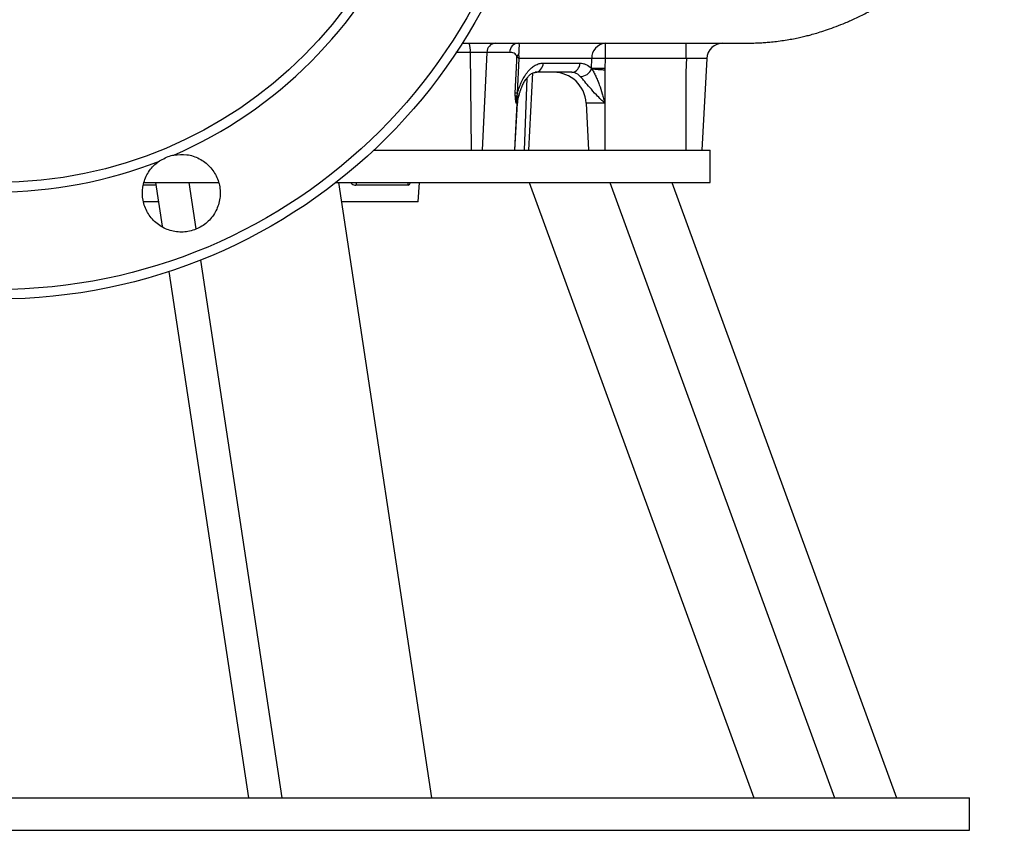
# Model space of a CAD drawing. Header units: millimetres. Extents: x 676 to 1290, y 655 to 2770.
# Tile 3 of 9: x 983 to 1286, y 655 to 906. Entities that reach past the tile are written whole.
import ezdxf

# ---------------------------------------------------------------- set-up
doc = ezdxf.new("R2010")
doc.units = ezdxf.units.MM

msp = doc.modelspace()

# ---------------------------------------------------------------- linework, layer by layer
at = {"color": 7, "linetype": 'Continuous', "lineweight": 25}
for p, q in [((1163.17, 898.49), (1163.17, 893.75)), ((1188.05, 898.49), (1188.05, 893.75)), ((1136.59, 893.75), (1136.09, 883.09)), ((1159.08, 893.75), (1136.59, 893.75)), ((1158.99, 890.66), (1159.08, 893.75)), ((1163.17, 893.75), (1163.08, 890.66)), ((1188.05, 893.75), (1163.17, 893.75)), ((1188.29, 893.96), (1188.05, 889.49)), ((1194.53, 893.75), (1193.05, 865.49)), ((1144.05, 892.33), (1155.37, 892.33)), ((1163.05, 890.16), (1163.05, 880.02)), ((1139.65, 865.49), (1140.9, 889.31)), ((1152.92, 889.49), (1141.59, 889.49)), ((1188.05, 889.49), (1188.05, 865.49)), ((1135.34, 865.49), (1136.1, 880.02)), ((1135.9, 880.02), (1135.67, 880.02)), ((1163.05, 880.02), (1157.29, 880.02)), ((1157.29, 880.02), (1158.05, 865.49)), ((1163.05, 880.02), (1163.05, 865.49)), ((1091.85, 865.49), (1195.55, 865.49)), ((1195.55, 855.49), (1195.55, 865.49)), ((1021.1, 855.49), (1043.84, 855.49)), ((1024.45, 855.49), (1026.49, 841.95)), ((1034.73, 855.49), (1036.9, 841.18)), ((1080.17, 855.49), (1195.55, 855.49)), ((1080.93, 855.49), (1109.63, 665.49)), ((1102.38, 854.65), (1086.28, 854.65)), ((1105.55, 849.49), (1105.87, 855.49)), ((1139.79, 855.49), (1209.08, 665.49)), ((1164.62, 855.49), (1233.91, 665.49)), ((1183.75, 855.49), (1253.05, 665.49)), ((1025.35, 849.49), (1020.85, 849.49)), ((1105.55, 849.49), (1081.83, 849.49)), ((1038.36, 831.52), (1063.43, 665.49)), ((1028.6, 827.98), (1053.15, 665.49)), ((675.55, 665.49), (1090.36, 665.49)), ((1090.36, 665.49), (1275.55, 665.49)), ((1275.55, 655.49), (1275.55, 665.49)), ((675.55, 655.49), (1090.36, 655.49)), ((1090.36, 655.49), (1275.55, 655.49))]:
    msp.add_line(p, q, dxfattribs=at)
at = {"color": 8, "linetype": 'Continuous', "lineweight": 25}
for p, q in [((1121.59, 895.65), (1117.11, 895.65)), ((1121.59, 895.65), (1121.8, 865.49)), ((1126.7, 895.65), (1125.29, 865.49)), ((1139.01, 887.66), (1138.19, 865.49)), ((1135.9, 880.02), (1135.17, 865.49)), ((1136.1, 880.02), (1135.9, 880.02)), ((1024.58, 854.65), (1020.8, 854.65))]:
    msp.add_line(p, q, dxfattribs=at)
at = {"color": 7, "linetype": 'Continuous', "lineweight": 25, "flags": 128}
msp.add_lwpolyline([(1135.45, 883.09), (1135.92, 893.08), (1135.98, 894.31)], dxfattribs=at)
at = {"color": 8, "linetype": 'Continuous', "lineweight": 25, "flags": 128}
for points in [[(1086.42, 855.49), (1086.35, 855.21), (1086.28, 854.65)], [(1102.38, 854.65), (1102.46, 855.21), (1102.54, 855.49)]]:
    msp.add_lwpolyline(points, dxfattribs=at)
at = {"color": 7, "linetype": 'Continuous', "lineweight": 25}
for radius in [170, 167.05, 134]:
    msp.add_circle((975.55, 989.49), radius, dxfattribs=at)
for centre, radius, start, end in [((975.55, 989.49), 136.89, 293.5103, 336.4897), ((1115.95, 896.32), 5.68, 353.2077, 22.4554), ((1129.53, 895.66), 2.83, 93.2432, 180.3194), ((1136.6, 895.6), 2.89, 91.9171, 179.0526), ((1163.63, 893.95), 4.56, 95.875, 182.5232), ((1199.53, 893.49), 5, 90, 177), ((1138.26, 893.47), 2.43, 136.5186, 159.7506), ((1161.12, 832.3), 61.48, 88.0939, 91.9061), ((1141.31, 892.21), 2.74, 275.8748, 2.5233), ((1152.64, 892.21), 2.74, 275.8748, 2.5233), ((1155.55, 891.85), 3.66, 269.5358, 340.483), ((1161.04, 829.21), 61.48, 88.0939, 91.9061), ((1147.31, 879.49), 10, 3, 90), ((1136.63, 879.64), 2.71, 105.1912, 116.3243), ((1135.77, 864.07), 19.02, 89.0384, 90.9616), ((1146.37, 879.49), 10.49, 167.1232, 177.1531), ((1134.74, 881.36), 1.48, 18.5118, 37.5433), ((1146.09, 879.49), 10, 161.1155, 177), ((975.55, 989.49), 136.89, 248.5103, 291.4897)]:
    msp.add_arc(centre, radius, start, end, dxfattribs=at)
for points, knots in [([(1119.04, 898.49), (1119.92, 898.49), (1124.29, 898.49), (1131.47, 898.49), (1140.47, 898.49), (1148.62, 898.49), (1156.03, 898.49), (1163.57, 898.49), (1171.05, 898.49), (1178.23, 898.49), (1184.36, 898.49), (1189.54, 898.49), (1194.19, 898.49), (1198.21, 898.49), (1201.54, 898.49), (1204, 898.49), (1205.62, 898.5), (1206.57, 898.5), (1207.34, 898.5), (1208.33, 898.52), (1209.48, 898.55), (1210.69, 898.6), (1212.18, 898.68), (1213.99, 898.83), (1216.09, 899.05), (1218.25, 899.34), (1220.38, 899.69), (1222.33, 900.06), (1224.11, 900.45), (1225.55, 900.81), (1226.95, 901.19), (1228.9, 901.75), (1231.17, 902.48), (1233.8, 903.4), (1236.74, 904.54), (1239.97, 905.95), (1243.45, 907.64), (1246.98, 909.56), (1250.61, 911.8), (1255.28, 915.06), (1260.79, 919.61), (1265.6, 924.57), (1268.87, 928.5), (1270.9, 931.17), (1272.86, 933.97), (1274.87, 937.13), (1277.26, 941.34), (1279.92, 946.89), (1282.54, 953.85), (1284.64, 961.75), (1285.73, 968.59), (1286.08, 973.5), (1286.23, 975.96), (1286.29, 977.17), (1286.31, 977.63)], [0, 0, 0, 0, 0.010054, 0.04972, 0.087931, 0.124721, 0.160105, 0.19408, 0.239315, 0.282003, 0.322325, 0.360428, 0.396432, 0.438614, 0.477768, 0.513956, 0.547191, 0.567694, 0.585842, 0.600872, 0.610217, 0.618082, 0.624768, 0.630789, 0.636881, 0.643536, 0.650255, 0.657321, 0.665073, 0.67378, 0.68272, 0.690994, 0.699072, 0.707482, 0.716718, 0.727172, 0.739126, 0.752467, 0.76588, 0.779191, 0.805417, 0.831052, 0.841148, 0.851156, 0.86108, 0.871787, 0.884943, 0.904533, 0.927003, 0.951657, 0.977783, 0.988993, 0.995784, 1, 1, 1, 1]), ([(1136.5, 898.49), (1136.54, 898.49), (1136.57, 898.44), (1136.62, 898.23), (1136.63, 898.06), (1136.63, 897.7), (1136.62, 897.55), (1136.61, 897.22), (1136.6, 897.04), (1136.58, 896.6), (1136.57, 896.35), (1136.54, 895.94), (1136.53, 895.79), (1136.52, 895.48), (1136.51, 895.31), (1136.5, 895.14)], [0, 0, 0, 0, 0.25, 0.25, 0.5, 0.5, 0.625, 0.625, 0.75, 0.75, 0.875, 0.875, 0.9375, 0.9375, 1, 1, 1, 1]), ([(1188.05, 898.49), (1188.81, 898.49), (1189.56, 898.49), (1190.65, 898.49), (1191.02, 898.49), (1191.74, 898.49), (1192.1, 898.49), (1193.14, 898.49), (1193.8, 898.49), (1194.73, 898.49), (1195.03, 898.49), (1195.62, 898.49), (1195.9, 898.49), (1196.69, 898.49), (1197.17, 898.49), (1197.8, 898.49), (1197.99, 898.49), (1198.34, 898.49), (1198.67, 898.49), (1198.92, 898.49), (1199.14, 898.49), (1199.23, 898.49), (1199.45, 898.49), (1199.53, 898.49), (1199.53, 898.49)], [0, 0, 0, 0, 0.125, 0.125, 0.1875, 0.1875, 0.25, 0.25, 0.375, 0.375, 0.4375, 0.4375, 0.5, 0.5, 0.625, 0.625, 0.6875, 0.6875, 0.75, 0.8125, 0.8125, 0.875, 0.875, 1, 1, 1, 1]), ([(1126.7, 895.65), (1126.58, 895.65), (1126.45, 895.65), (1126.15, 895.65), (1125.98, 895.65), (1125.62, 895.65), (1125.43, 895.65), (1125.02, 895.65), (1124.8, 895.65), (1124.34, 895.65), (1124.11, 895.65), (1123.62, 895.65), (1123.37, 895.65), (1122.61, 895.65), (1122.1, 895.65), (1121.59, 895.65)], [0, 0, 0, 0, 0.125, 0.125, 0.25, 0.25, 0.375, 0.375, 0.5, 0.5, 0.625, 0.625, 0.75, 0.75, 1, 1, 1, 1]), ([(1135.98, 894.31), (1135.97, 894.35), (1135.88, 894.61), (1135.59, 895.05), (1134.87, 895.56), (1134.17, 895.61), (1133.7, 895.65)], [0, 0, 0, 0, 0.0278682, 0.1675969, 0.4453809, 1, 1, 1, 1]), ([(1135.98, 894.31), (1136.15, 894.13), (1136.33, 893.94), (1136.59, 893.76), (1136.59, 893.75)], [0, 0, 0, 0, 0.990507, 1, 1, 1, 1]), ([(1136.5, 895.14), (1136.49, 894.91), (1136.49, 894.69), (1136.52, 894.22), (1136.55, 893.99), (1136.59, 893.75)], [0, 0, 0, 0, 0.5, 0.5, 1, 1, 1, 1]), ([(1194.53, 893.75), (1194.53, 893.75), (1194.49, 893.75), (1194.33, 893.75), (1194.22, 893.75), (1193.91, 893.75), (1193.71, 893.75), (1193.26, 893.75), (1193, 893.75), (1192.57, 893.75), (1192.42, 893.75), (1192.1, 893.75), (1191.93, 893.75), (1191.42, 893.75), (1191.07, 893.75), (1190.31, 893.75), (1189.91, 893.75), (1189.1, 893.75), (1188.69, 893.75), (1188.28, 893.75)], [0, 0, 0, 0, 0.125, 0.125, 0.25, 0.25, 0.375, 0.375, 0.5, 0.5, 0.5625, 0.5625, 0.625, 0.625, 0.75, 0.75, 0.875, 0.875, 1, 1, 1, 1]), ([(1136.09, 883.09), (1136.2, 883.41), (1136.3, 883.72), (1136.52, 884.35), (1136.64, 884.66), (1136.99, 885.58), (1137.24, 886.18), (1137.78, 887.31), (1138.07, 887.84), (1138.54, 888.59), (1138.7, 888.83), (1139.03, 889.29), (1139.2, 889.51), (1139.72, 890.14), (1140.08, 890.51), (1140.64, 891), (1140.83, 891.15), (1141.22, 891.42), (1141.42, 891.55), (1142.02, 891.88), (1142.42, 892.05), (1143.23, 892.28), (1143.64, 892.33), (1144.05, 892.33)], [0, 0, 0, 0, 0.0625, 0.0625, 0.125, 0.125, 0.25, 0.25, 0.375, 0.375, 0.4375, 0.4375, 0.5, 0.5, 0.625, 0.625, 0.6875, 0.6875, 0.75, 0.75, 0.875, 0.875, 1, 1, 1, 1]), ([(1155.37, 892.33), (1155.7, 892.33), (1156.02, 892.3), (1156.65, 892.15), (1156.96, 892.05), (1157.87, 891.62), (1158.45, 891.21), (1158.99, 890.66)], [0, 0, 0, 0, 0.25, 0.25, 0.5, 0.5, 1, 1, 1, 1]), ([(1159.03, 890.6), (1159.03, 890.61), (1159.02, 890.62), (1159, 890.63), (1159, 890.63)], [0, 0, 0, 0, 0.70148, 1, 1, 1, 1]), ([(1159.03, 890.6), (1159.23, 890.27), (1159.44, 889.9), (1159.76, 889.32), (1159.86, 889.12), (1160.07, 888.72), (1160.17, 888.51), (1160.47, 887.88), (1160.66, 887.45), (1161.03, 886.56), (1161.21, 886.11), (1161.71, 884.74), (1162.01, 883.81), (1162.42, 882.39), (1162.55, 881.92), (1162.81, 880.97), (1162.93, 880.49), (1163.05, 880.02)], [0, 0, 0, 0, 0.125, 0.125, 0.1875, 0.1875, 0.25, 0.25, 0.375, 0.375, 0.5, 0.5, 0.75, 0.75, 0.875, 0.875, 1, 1, 1, 1]), ([(1163.05, 890.16), (1163.04, 890.16), (1162.81, 890.18), (1162.04, 890.23), (1160.79, 890.34), (1159.67, 890.4), (1159.2, 890.55), (1159.03, 890.6)], [0, 0, 0, 0, 0.010437, 0.143693, 0.495357, 0.829119, 1, 1, 1, 1]), ([(1136.68, 882.82), (1136.84, 883.29), (1137.17, 884.24), (1137.7, 885.54), (1138.34, 886.74), (1139.04, 887.77), (1139.76, 888.57), (1140.45, 889.13), (1141.03, 889.4), (1141.39, 889.5), (1141.56, 889.48), (1141.59, 889.48)], [0, 0, 0, 0, 0.110742, 0.225681, 0.343876, 0.461658, 0.583094, 0.709388, 0.830273, 0.961574, 1, 1, 1, 1]), ([(1155.52, 888.19), (1154.99, 888.67), (1154.19, 889.39), (1153.23, 889.47), (1152.92, 889.49)], [0, 0, 0, 0, 0.672349, 1, 1, 1, 1]), ([(1163.05, 880.02), (1163.05, 880.02), (1163, 880.06), (1162.92, 880.14), (1162.82, 880.23), (1162.67, 880.37), (1162.38, 880.64), (1161.61, 881.36), (1160.22, 882.74), (1158.97, 884.18), (1157.65, 885.74), (1156.56, 887.03), (1155.84, 887.84), (1155.52, 888.19)], [0, 0, 0, 0, 0.001744, 0.015875, 0.028572, 0.037701, 0.068762, 0.129661, 0.307688, 0.570254, 0.614926, 0.833976, 1, 1, 1, 1]), ([(1135.42, 882.08), (1135.42, 882.25), (1135.43, 882.41), (1135.44, 882.75), (1135.44, 882.92), (1135.45, 883.09)], [0, 0, 0, 0, 0.5, 0.5, 1, 1, 1, 1]), ([(1135.42, 882.08), (1135.43, 881.68), (1135.44, 881.3), (1135.5, 880.77), (1135.53, 880.59), (1135.59, 880.28), (1135.63, 880.14), (1135.67, 880.02)], [0, 0, 0, 0, 0.5, 0.5, 0.75, 0.75, 1, 1, 1, 1]), ([(1135.92, 882.26), (1135.83, 881.9), (1135.77, 881.52), (1135.68, 880.76), (1135.66, 880.39), (1135.67, 880.02)], [0, 0, 0, 0, 0.5, 0.5, 1, 1, 1, 1]), ([(1136.15, 881.83), (1136.02, 881.57), (1135.91, 881.3), (1135.79, 880.84), (1135.75, 880.68), (1135.7, 880.35), (1135.68, 880.19), (1135.67, 880.02)], [0, 0, 0, 0, 0.5, 0.5, 0.75, 0.75, 1, 1, 1, 1]), ([(1136.09, 883.09), (1136.06, 882.95), (1136.03, 882.82), (1135.97, 882.54), (1135.94, 882.4), (1135.92, 882.26)], [0, 0, 0, 0, 0.5, 0.5, 1, 1, 1, 1]), ([(1030.16, 863.96), (1031.49, 864.09), (1034.18, 864.34), (1038.08, 863.01), (1041.35, 860.55), (1043.62, 857.12), (1044.62, 853.14), (1044.25, 849.05), (1042.55, 845.31), (1039.71, 842.35), (1036.04, 840.5), (1031.97, 839.96), (1027.95, 840.8), (1024.44, 842.92), (1021.82, 846.09), (1020.41, 849.94), (1020.34, 854.05), (1021.65, 857.94), (1023.68, 860.61), (1025.23, 861.76), (1025.7, 862.12)], [0, 0, 0, 0, 0.056635, 0.114015, 0.171401, 0.228796, 0.286196, 0.343596, 0.400989, 0.458376, 0.515755, 0.573131, 0.630509, 0.687892, 0.745282, 0.802679, 0.860079, 0.917478, 0.974869, 1, 1, 1, 1]), ([(1025.7, 862.12), (1026.87, 862.77), (1028.29, 863.57), (1029.87, 863.9), (1030.16, 863.96)], [0, 0, 0, 0, 0.818658, 1, 1, 1, 1])]:
    msp.add_open_spline(points, degree=3, knots=knots, dxfattribs=at)
for points in [[(1133.7, 895.65), (1131.64, 895.65), (1129.3, 895.65), (1126.7, 895.65)], [(1188.29, 893.96), (1188.21, 893.89), (1188.13, 893.82), (1188.05, 893.75)], [(1159, 890.63), (1159, 890.64), (1158.99, 890.65), (1158.99, 890.66)], [(1163.08, 890.66), (1163.08, 890.49), (1163.07, 890.33), (1163.05, 890.16)]]:
    msp.add_open_spline(points, degree=3, dxfattribs=at)
at = {"color": 8, "linetype": 'Continuous', "lineweight": 25}
for points, knots in [([(1136.63, 882.84), (1136.57, 882.62), (1136.46, 882.22), (1136.24, 881.95), (1136.15, 881.83)], [0, 0, 0, 0, 0.5594189, 1, 1, 1, 1]), ([(1084.66, 855.49), (1084.8, 855.33), (1085.28, 854.74), (1085.86, 854.69), (1086.28, 854.65)], [0, 0, 0, 0, 0.2792774, 1, 1, 1, 1]), ([(1102.38, 854.65), (1102.51, 854.68), (1102.77, 854.74), (1103, 855.26), (1103.1, 855.49)], [0, 0, 0, 0, 0.543636, 1, 1, 1, 1])]:
    msp.add_open_spline(points, degree=3, knots=knots, dxfattribs=at)

doc.saveas('drawing.dxf')
